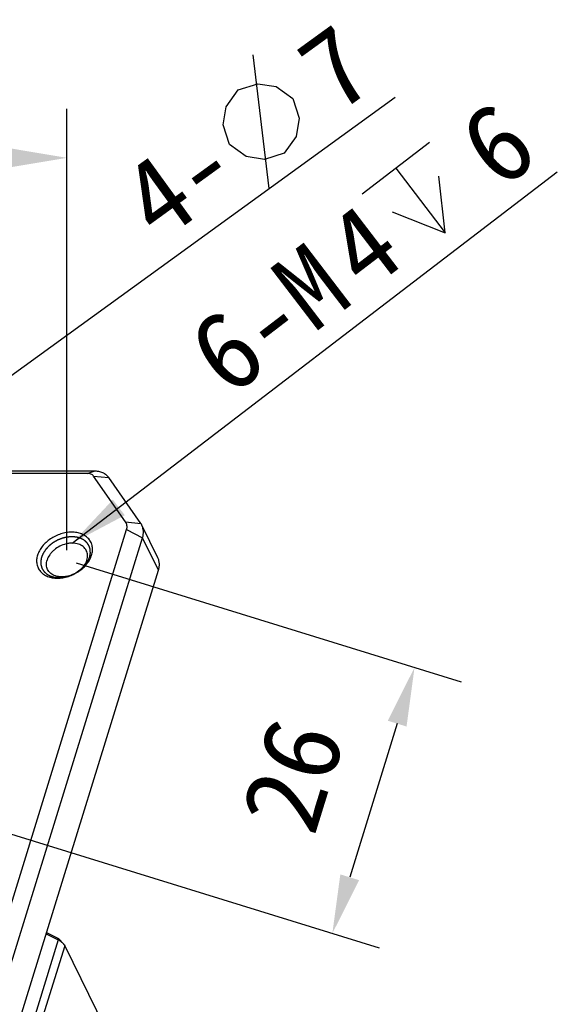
# Model space of a CAD drawing. Header units: millimetres. Extents: x 0 to 420, y 0 to 297.
# Tile 32 of 54: x 135 to 162, y 92 to 143. Entities that reach past the tile are written whole.
import ezdxf

# ---------------------------------------------------------------- set-up
doc = ezdxf.new("R2010")
doc.units = ezdxf.units.MM
doc.header["$LTSCALE"] = 23.1
doc.header["$PDMODE"] = 3
doc.header["$PDSIZE"] = 8
doc.layers.get('0').update_dxf_attribs({"linetype": 'CONTINUOUS'})
doc.layers.get('Defpoints').update_dxf_attribs({"linetype": 'CONTINUOUS'})
doc.layers.add('00_COMPONENTS', color=7, linetype='CONTINUOUS')
doc.layers.add('51__DRAFT_DIMS', color=7, linetype='CONTINUOUS')
doc.styles.get("Standard").update_dxf_attribs({"font": 'simfang.ttf'})
doc.dimstyles.new('DIMSTYLE_1', dxfattribs={"dimtxt": 4, "dimasz": 3, "dimexe": 2.5, "dimexo": 0.5, "dimgap": 1, "dimtad": 1, "dimlfac": 1.5, "dimdsep": 46, "dimtxsty": 'STANDARD', "dimblk": '_FILLED', "dimblk1": '_FILLED', "dimblk2": '_FILLED', "dimcen": 0.09, "dimclrt": 7, "dimazin": 2, "dimtp": 0.3, "dimtm": 0.3, "dimtfac": 1, "dimtofl": 0, "dimtmove": 0, "dimatfit": 3, "dimldrblk": '_FILLED', "dimfxl": 1, "dimtolj": 1, "dimarcsym": 0})
doc.dimstyles.new('DIMSTYLE_3', dxfattribs={"dimtxt": 4, "dimasz": 3, "dimexe": 2.5, "dimexo": 0.5, "dimgap": 1, "dimtad": 1, "dimlfac": 1.5, "dimdsep": 46, "dimtxsty": 'STANDARD', "dimblk": '_FILLED', "dimblk1": '_FILLED', "dimblk2": '_FILLED', "dimcen": 0.09, "dimclrt": 7, "dimazin": 2, "dimtp": 0.2, "dimtm": 0.2, "dimtfac": 1, "dimtofl": 0, "dimtmove": 0, "dimatfit": 3, "dimldrblk": '_FILLED', "dimfxl": 1, "dimtolj": 1, "dimarcsym": 0})
doc.dimstyles.get("Standard").update_dxf_attribs({"dimtxt": 3, "dimasz": 3, "dimexe": 2.5, "dimexo": 0.5, "dimtad": 1, "dimdsep": 46, "dimtxsty": 'STANDARD', "dimblk": '_FILLED', "dimblk1": '_FILLED', "dimblk2": '_FILLED', "dimcen": 0.09, "dimclrt": 3, "dimazin": 2, "dimtol": 1, "dimtp": 0.01, "dimtm": 0.01, "dimtfac": 1, "dimtofl": 0, "dimtmove": 0, "dimatfit": 3, "dimldrblk": '_FILLED', "dimfxl": 1, "dimtolj": 1, "dimarcsym": 0})

# ---------------------------------------------------------------- blocks, each defined once
blk = doc.blocks.new('_FILLED')
at = {"color": 0, "linetype": 'ByBlock'}
blk.add_solid([(0, 0), (-1, 0.167), (-1, -0.167)], dxfattribs=at)
blk = doc.blocks.new('*D10')
at = {"layer": '51__DRAFT_DIMS', "color": 0, "lineweight": -2}
for p, q in [((66.688, 115.57), (66.688, 138.104)), ((137.303, 115.57), (137.303, 138.104)), ((69.688, 135.604), (134.303, 135.604))]:
    blk.add_line(p, q, dxfattribs=at)
at = {"layer": 'Defpoints', "color": 0}
for p in [(137.303, 135.604), (66.688, 115.07), (137.303, 115.07)]:
    blk.add_point(p, dxfattribs=at)
at = {"layer": '51__DRAFT_DIMS', "color": 0, "linetype": 'ByBlock', "lineweight": -2, "xscale": 3, "yscale": 3, "zscale": 3, "rotation": 180}
blk.add_blockref('_FILLED', (66.688, 135.604), dxfattribs=at)
at = {"layer": '51__DRAFT_DIMS', "color": 0, "linetype": 'ByBlock', "lineweight": -2, "xscale": 3, "yscale": 3, "zscale": 3}
blk.add_blockref('_FILLED', (137.303, 135.604), dxfattribs=at)
at = {"layer": '51__DRAFT_DIMS', "color": 7, "insert": (101.996, 141.937), "char_height": 4, "attachment_point": 2, "line_spacing_factor": 0.9}
blk.add_mtext('\\A1;115{}{{\\H0.7x;}{}}', dxfattribs=at)
blk = doc.blocks.new('*D14')
at = {"layer": '51__DRAFT_DIMS', "color": 0, "lineweight": -2}
for p, q in [((137.781, 114.922), (157.439, 108.847)), ((154.165, 106.719), (151.74, 98.874)), ((133.585, 101.345), (153.243, 95.27))]:
    blk.add_line(p, q, dxfattribs=at)
at = {"layer": 'Defpoints', "color": 0}
for p in [(137.303, 115.07), (133.107, 101.492), (150.855, 96.008)]:
    blk.add_point(p, dxfattribs=at)
at = {"layer": '51__DRAFT_DIMS', "color": 0, "linetype": 'ByBlock', "lineweight": -2, "xscale": 3, "yscale": 3, "zscale": 3}
for p, rotation in [((155.051, 109.585), 72.82762856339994), ((150.855, 96.008), 252.8276285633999)]:
    blk.add_blockref('_FILLED', p, dxfattribs=dict(at, rotation=rotation))
at = {"layer": '51__DRAFT_DIMS', "color": 7, "insert": (146.902, 104.666), "char_height": 4, "attachment_point": 2, "rotation": 72.8276, "line_spacing_factor": 0.9}
blk.add_mtext('\\A1;26{}{{\\H0.7x;}{}}', dxfattribs=at)

msp = doc.modelspace()

# ---------------------------------------------------------------- linework, layer by layer
at = {"layer": '00_COMPONENTS', "color": 7}
for p, q in [((138.333, 119.4962), (67.9962, 119.4962)), ((138.6977, 119.604), (68.361, 119.604)), ((138.333, 119.4962), (138.6977, 119.604)), ((140.2983, 117.017), (138.6605, 119.3508)), ((138.6605, 119.3508), (139.4347, 119.2768)), ((141.0725, 116.9431), (139.4347, 119.2768)), ((126.2588, 71.0329), (140.348, 116.6256)), ((140.2983, 117.017), (141.0725, 116.9431)), ((140.348, 116.6256), (141.1654, 116.2111)), ((141.9454, 115.185), (141.132, 116.8426)), ((127.0762, 70.6185), (141.1654, 116.2111)), ((141.9788, 114.5535), (141.1654, 116.2111)), ((127.8897, 68.9609), (141.9788, 114.5535)), ((136.2639, 96.06), (136.7977, 95.7893)), ((136.8622, 95.6748), (135.3614, 90.8181)), ((136.242, 95.9892), (136.8622, 95.6748)), ((136.7977, 95.7893), (136.8622, 95.6748)), ((136.9198, 95.6997), (137.1064, 95.4955)), ((137.1859, 95.3817), (135.6851, 90.5251)), ((137.1859, 95.3817), (154.4048, 60.2933))]:
    msp.add_line(p, q, dxfattribs=at)
msp.add_arc((140.4596, 116.5126), 0.749, 26.14252, 35.08232, dxfattribs=at)
for points, knots in [([(138.6605, 119.3508), (138.6444, 119.3738), (138.6037, 119.4164), (138.5256, 119.4624), (138.4333, 119.4904), (138.3671, 119.4962), (138.333, 119.4962)], [0, 0, 0, 0, 0.227259, 0.4672188, 0.7244929, 1, 1, 1, 1]), ([(139.4347, 119.2768), (139.4167, 119.3025), (139.3763, 119.3519), (139.2799, 119.4401), (139.1311, 119.528), (138.9235, 119.5909), (138.7745, 119.604), (138.6977, 119.604)], [0, 0, 0, 0, 0.1127068, 0.2277072, 0.4675276, 0.7246522, 1, 1, 1, 1]), ([(140.348, 116.6256), (140.3587, 116.66), (140.3733, 116.7294), (140.3726, 116.8336), (140.3484, 116.9316), (140.3171, 116.9903), (140.2983, 117.017)], [0, 0, 0, 0, 0.2651884, 0.5168569, 0.7596828, 1, 1, 1, 1]), ([(141.1654, 116.2111), (141.1822, 116.2656), (141.2069, 116.375), (141.2143, 116.5398), (141.1909, 116.6977), (141.1547, 116.7963), (141.132, 116.8426)], [0, 0, 0, 0, 0.2644251, 0.5170842, 0.7609163, 1, 1, 1, 1]), ([(138.5625, 115.3185), (138.5855, 115.3928), (138.6156, 115.5427), (138.6062, 115.7673), (138.5404, 115.9754), (138.4204, 116.1575), (138.2521, 116.3054), (138.0433, 116.4139), (137.8027, 116.4797), (137.5393, 116.501), (137.2629, 116.4774), (136.8891, 116.3873), (136.5349, 116.216), (136.2316, 115.9788), (136.0405, 115.7764), (135.8923, 115.5563), (135.8238, 115.3978), (135.7993, 115.3185)], [0, 0, 0, 0, 0.0572968, 0.1114527, 0.1637888, 0.2160482, 0.2699927, 0.3269903, 0.3877821, 0.4524557, 0.5205418, 0.5911519, 0.7347841, 0.8055559, 0.8738927, 0.9388775, 1, 1, 1, 1]), ([(138.4598, 115.2149), (138.4631, 115.2318), (138.468, 115.2572), (138.4746, 115.291), (138.4795, 115.3163), (138.4836, 115.3375), (138.4868, 115.3544), (138.4893, 115.367), (138.4918, 115.3797), (138.4938, 115.3903), (138.4954, 115.3987), (138.4965, 115.404), (138.4973, 115.4082), (138.4979, 115.4114), (138.4984, 115.4141), (138.4988, 115.4159), (138.499, 115.417), (138.4992, 115.4178), (138.4991, 115.4185), (138.4991, 115.4195), (138.499, 115.4213), (138.4989, 115.4239), (138.4987, 115.4269), (138.4985, 115.431), (138.4983, 115.436), (138.4979, 115.4442), (138.4974, 115.4543), (138.4969, 115.4665), (138.4963, 115.4787), (138.4956, 115.495), (138.4946, 115.5153), (138.4937, 115.5357), (138.493, 115.5519), (138.4924, 115.5641), (138.4918, 115.5763), (138.4914, 115.5865), (138.491, 115.5946), (138.4908, 115.5997), (138.4906, 115.6037), (138.4904, 115.6068), (138.4903, 115.6093), (138.4902, 115.6111), (138.4902, 115.6121), (138.4902, 115.6129), (138.4899, 115.6136), (138.4896, 115.6145), (138.4891, 115.6162), (138.4884, 115.6185), (138.4875, 115.6213), (138.4863, 115.6251), (138.4848, 115.6298), (138.4825, 115.6373), (138.4795, 115.6466), (138.4759, 115.6579), (138.4724, 115.6691), (138.4676, 115.6841), (138.4617, 115.7029), (138.4558, 115.7216), (138.451, 115.7366), (138.4475, 115.7479), (138.4439, 115.7591), (138.441, 115.7685), (138.4386, 115.776), (138.4371, 115.7807), (138.4359, 115.7844), (138.435, 115.7872), (138.4343, 115.7896), (138.4338, 115.7912), (138.4335, 115.7922), (138.4333, 115.7929), (138.4328, 115.7935), (138.4323, 115.7943), (138.4313, 115.7958), (138.43, 115.7979), (138.4283, 115.8004), (138.4262, 115.8037), (138.4234, 115.8079), (138.419, 115.8146), (138.4136, 115.823), (138.407, 115.833), (138.4005, 115.843), (138.3917, 115.8564), (138.3808, 115.8731), (138.3699, 115.8899), (138.3611, 115.9032), (138.3546, 115.9133), (138.348, 115.9233), (138.3426, 115.9317), (138.3382, 115.9384), (138.3355, 115.9425), (138.3333, 115.9459), (138.3316, 115.9484), (138.3303, 115.9505), (138.3293, 115.952), (138.3288, 115.9528), (138.3284, 115.9535), (138.3278, 115.9539), (138.327, 115.9546), (138.3257, 115.9558), (138.3238, 115.9575), (138.3215, 115.9595), (138.3185, 115.9622), (138.3147, 115.9655), (138.3087, 115.9709), (138.3011, 115.9777), (138.292, 115.9858), (138.283, 115.9938), (138.2709, 116.0046), (138.2557, 116.0181), (138.2406, 116.0316), (138.2285, 116.0424), (138.2194, 116.0505), (138.2104, 116.0585), (138.2028, 116.0653), (138.1967, 116.0707), (138.193, 116.074), (138.1899, 116.0767), (138.1877, 116.0788), (138.1858, 116.0804), (138.1845, 116.0816), (138.1837, 116.0823), (138.1832, 116.0828), (138.1824, 116.0832), (138.1815, 116.0837), (138.1798, 116.0846), (138.1775, 116.0858), (138.1746, 116.0873), (138.1708, 116.0893), (138.1661, 116.0918), (138.1586, 116.0958), (138.1491, 116.1009), (138.1378, 116.1069), (138.1264, 116.1129), (138.1113, 116.1209), (138.0924, 116.131), (138.0735, 116.141), (138.0584, 116.149), (138.047, 116.155), (138.0357, 116.1611), (138.0262, 116.1661), (138.0187, 116.1701), (138.014, 116.1726), (138.0102, 116.1746), (138.0073, 116.1761), (138.005, 116.1774), (138.0033, 116.1783), (138.0024, 116.1787), (138.0017, 116.1792), (138.0008, 116.1793), (137.9997, 116.1797), (137.9978, 116.1802), (137.9951, 116.181), (137.9918, 116.1819), (137.9874, 116.1832), (137.9819, 116.1847), (137.9731, 116.1872), (137.9621, 116.1903), (137.949, 116.194), (137.9358, 116.1977), (137.9182, 116.2027), (137.8963, 116.2089), (137.8743, 116.2151), (137.8567, 116.2201), (137.8436, 116.2238), (137.8304, 116.2275), (137.8194, 116.2306), (137.8106, 116.2331), (137.8051, 116.2347), (137.8008, 116.2359), (137.7975, 116.2369), (137.7947, 116.2376), (137.7928, 116.2382), (137.7917, 116.2385), (137.7909, 116.2388), (137.7899, 116.2388), (137.7887, 116.2389), (137.7866, 116.2391), (137.7835, 116.2394), (137.7798, 116.2397), (137.7749, 116.2401), (137.7687, 116.2407), (137.7589, 116.2415), (137.7466, 116.2426), (137.7318, 116.2439), (137.717, 116.2452), (137.6973, 116.2469), (137.6727, 116.249), (137.6481, 116.2512), (137.6284, 116.2529), (137.6136, 116.2542), (137.5988, 116.2555), (137.5865, 116.2565), (137.5767, 116.2574), (137.5705, 116.2579), (137.5656, 116.2584), (137.5619, 116.2587), (137.5588, 116.2589), (137.5567, 116.2591), (137.5554, 116.2592), (137.5545, 116.2594), (137.5535, 116.2592), (137.5523, 116.2592), (137.55, 116.259), (137.5469, 116.2587), (137.543, 116.2584), (137.5379, 116.258), (137.5316, 116.2575), (137.5214, 116.2566), (137.5086, 116.2556), (137.4933, 116.2544), (137.478, 116.2531), (137.4576, 116.2515), (137.4322, 116.2494), (137.4067, 116.2473), (137.3863, 116.2457), (137.371, 116.2444), (137.3557, 116.2432), (137.343, 116.2421), (137.3328, 116.2413), (137.3264, 116.2408), (137.3213, 116.2404), (137.3175, 116.2401), (137.3143, 116.2398), (137.3121, 116.2396), (137.3108, 116.2395), (137.3098, 116.2395), (137.3089, 116.2392), (137.3076, 116.2389), (137.3053, 116.2384), (137.3021, 116.2376), (137.2982, 116.2367), (137.2931, 116.2354), (137.2866, 116.2339), (137.2763, 116.2315), (137.2634, 116.2284), (137.2479, 116.2247), (137.2324, 116.221), (137.2118, 116.2161), (137.186, 116.21), (137.1602, 116.2038), (137.1396, 116.1989), (137.1241, 116.1952), (137.1086, 116.1916), (137.0957, 116.1885), (137.0854, 116.186), (137.0789, 116.1845), (137.0738, 116.1833), (137.0699, 116.1824), (137.0667, 116.1816), (137.0644, 116.1811), (137.0631, 116.1807), (137.0622, 116.1806), (137.0612, 116.1801), (137.06, 116.1797), (137.0578, 116.1788), (137.0546, 116.1775), (137.0509, 116.176), (137.0458, 116.174), (137.0396, 116.1715), (137.0295, 116.1676), (137.0169, 116.1626), (137.0019, 116.1566), (136.9868, 116.1506), (136.9667, 116.1426), (136.9416, 116.1327), (136.9164, 116.1227), (136.8963, 116.1147), (136.8813, 116.1087), (136.8662, 116.1028), (136.8536, 116.0978), (136.8436, 116.0938), (136.8373, 116.0913), (136.8323, 116.0893), (136.8285, 116.0878), (136.8254, 116.0866), (136.8232, 116.0857), (136.8219, 116.0852), (136.821, 116.0849), (136.8201, 116.0843), (136.8189, 116.0836), (136.8168, 116.0824), (136.8138, 116.0807), (136.8102, 116.0787), (136.8054, 116.0759), (136.7995, 116.0725), (136.7899, 116.067), (136.778, 116.0602), (136.7636, 116.052), (136.7493, 116.0438), (136.7302, 116.0328), (136.7063, 116.0191), (136.6824, 116.0054), (136.6633, 115.9945), (136.6489, 115.9863), (136.6346, 115.9781), (136.6226, 115.9712), (136.6131, 115.9657), (136.6071, 115.9623), (136.6023, 115.9596), (136.5988, 115.9575), (136.5958, 115.9558), (136.5937, 115.9546), (136.5925, 115.9539), (136.5916, 115.9534), (136.5908, 115.9528), (136.5898, 115.952), (136.5879, 115.9505), (136.5853, 115.9485), (136.5822, 115.946), (136.578, 115.9428), (136.5728, 115.9387), (136.5644, 115.9321), (136.5539, 115.9239), (136.5414, 115.914), (136.5288, 115.9042), (136.5121, 115.8911), (136.4912, 115.8747), (136.4703, 115.8583), (136.4535, 115.8451), (136.441, 115.8353), (136.4284, 115.8254), (136.418, 115.8172), (136.4096, 115.8107), (136.4044, 115.8066), (136.4002, 115.8033), (136.3971, 115.8008), (136.3944, 115.7988), (136.3926, 115.7973), (136.3916, 115.7965), (136.3907, 115.7959), (136.3901, 115.7952), (136.3892, 115.7943), (136.3877, 115.7926), (136.3855, 115.7903), (136.3829, 115.7875), (136.3794, 115.7837), (136.375, 115.7791), (136.3679, 115.7716), (136.3591, 115.7622), (136.3486, 115.751), (136.338, 115.7398), (136.324, 115.7248), (136.3064, 115.7061), (136.2888, 115.6874), (136.2747, 115.6724), (136.2642, 115.6612), (136.2536, 115.6499), (136.2449, 115.6406), (136.2378, 115.6331), (136.2334, 115.6284), (136.2299, 115.6247), (136.2273, 115.6219), (136.2251, 115.6195), (136.2235, 115.6179), (136.2227, 115.617), (136.222, 115.6163), (136.2215, 115.6155), (136.2208, 115.6145), (136.2196, 115.6127), (136.2179, 115.6102), (136.2159, 115.6071), (136.2132, 115.6031), (136.2098, 115.598), (136.2044, 115.5899), (136.1976, 115.5797), (136.1894, 115.5675), (136.1813, 115.5553), (136.1704, 115.5391), (136.1568, 115.5188), (136.1433, 115.4985), (136.1324, 115.4822), (136.1243, 115.4701), (136.1161, 115.4579), (136.1093, 115.4477), (136.1039, 115.4396), (136.1005, 115.4345), (136.0978, 115.4305), (136.0958, 115.4274), (136.0941, 115.4249), (136.0929, 115.4231), (136.0922, 115.4221), (136.0916, 115.4213), (136.0914, 115.4205), (136.0909, 115.4195), (136.0901, 115.4176), (136.0889, 115.4149), (136.0876, 115.4117), (136.0857, 115.4074), (136.0834, 115.402), (136.0798, 115.3934), (136.0752, 115.3826), (136.0697, 115.3697), (136.0642, 115.3568), (136.0568, 115.3396), (136.0477, 115.3181), (136.0367, 115.2923), (136.022, 115.2579), (136.011, 115.2321), (136.0037, 115.2149)], [0, 0, 0, 0, 0.015625, 0.0234375, 0.03125, 0.0390625, 0.0429688, 0.046875, 0.0507812, 0.0546875, 0.0566406, 0.0585938, 0.0595703, 0.0605469, 0.0615234, 0.0620117, 0.0622559, 0.0625, 0.0627441, 0.0629883, 0.0634766, 0.0644531, 0.0654297, 0.0664062, 0.0683594, 0.0703125, 0.0742188, 0.078125, 0.0820312, 0.0859375, 0.09375, 0.1015625, 0.1054688, 0.109375, 0.1132812, 0.1171875, 0.1191406, 0.1210938, 0.1220703, 0.1230469, 0.1240234, 0.1245117, 0.1247559, 0.125, 0.1252441, 0.1254883, 0.1259766, 0.1269531, 0.1279297, 0.1289062, 0.1308594, 0.1328125, 0.1367188, 0.140625, 0.1445312, 0.1484375, 0.15625, 0.1640625, 0.1679688, 0.171875, 0.1757812, 0.1796875, 0.1816406, 0.1835938, 0.1845703, 0.1855469, 0.1865234, 0.1870117, 0.1872559, 0.1875, 0.1877441, 0.1879883, 0.1884766, 0.1894531, 0.1904297, 0.1914062, 0.1933594, 0.1953125, 0.1992188, 0.203125, 0.2070312, 0.2109375, 0.21875, 0.2265625, 0.2304688, 0.234375, 0.2382812, 0.2421875, 0.2441406, 0.2460938, 0.2470703, 0.2480469, 0.2490234, 0.2495117, 0.2497559, 0.25, 0.2502441, 0.2504883, 0.2509766, 0.2519531, 0.2529297, 0.2539062, 0.2558594, 0.2578125, 0.2617188, 0.265625, 0.2695312, 0.2734375, 0.28125, 0.2890625, 0.2929688, 0.296875, 0.3007812, 0.3046875, 0.3066406, 0.3085938, 0.3095703, 0.3105469, 0.3115234, 0.3120117, 0.3122559, 0.3125, 0.3127441, 0.3129883, 0.3134766, 0.3144531, 0.3154297, 0.3164062, 0.3183594, 0.3203125, 0.3242188, 0.328125, 0.3320312, 0.3359375, 0.34375, 0.3515625, 0.3554688, 0.359375, 0.3632812, 0.3671875, 0.3691406, 0.3710938, 0.3720703, 0.3730469, 0.3740234, 0.3745117, 0.3747559, 0.375, 0.3752441, 0.3754883, 0.3759766, 0.3769531, 0.3779297, 0.3789062, 0.3808594, 0.3828125, 0.3867188, 0.390625, 0.3945312, 0.3984375, 0.40625, 0.4140625, 0.4179688, 0.421875, 0.4257812, 0.4296875, 0.4316406, 0.4335938, 0.4345703, 0.4355469, 0.4365234, 0.4370117, 0.4372559, 0.4375, 0.4377441, 0.4379883, 0.4384766, 0.4394531, 0.4404297, 0.4414062, 0.4433594, 0.4453125, 0.4492188, 0.453125, 0.4570312, 0.4609375, 0.46875, 0.4765625, 0.4804688, 0.484375, 0.4882812, 0.4921875, 0.4941406, 0.4960938, 0.4970703, 0.4980469, 0.4990234, 0.4995117, 0.4997559, 0.5, 0.5002441, 0.5004883, 0.5009766, 0.5019531, 0.5029297, 0.5039062, 0.5058594, 0.5078125, 0.5117188, 0.515625, 0.5195312, 0.5234375, 0.53125, 0.5390625, 0.5429688, 0.546875, 0.5507812, 0.5546875, 0.5566406, 0.5585938, 0.5595703, 0.5605469, 0.5615234, 0.5620117, 0.5622559, 0.5625, 0.5627441, 0.5629883, 0.5634766, 0.5644531, 0.5654297, 0.5664062, 0.5683594, 0.5703125, 0.5742188, 0.578125, 0.5820312, 0.5859375, 0.59375, 0.6015625, 0.6054688, 0.609375, 0.6132812, 0.6171875, 0.6191406, 0.6210938, 0.6220703, 0.6230469, 0.6240234, 0.6245117, 0.6247559, 0.625, 0.6252441, 0.6254883, 0.6259766, 0.6269531, 0.6279297, 0.6289062, 0.6308594, 0.6328125, 0.6367188, 0.640625, 0.6445312, 0.6484375, 0.65625, 0.6640625, 0.6679688, 0.671875, 0.6757812, 0.6796875, 0.6816406, 0.6835938, 0.6845703, 0.6855469, 0.6865234, 0.6870117, 0.6872559, 0.6875, 0.6877441, 0.6879883, 0.6884766, 0.6894531, 0.6904297, 0.6914062, 0.6933594, 0.6953125, 0.6992188, 0.703125, 0.7070312, 0.7109375, 0.71875, 0.7265625, 0.7304688, 0.734375, 0.7382812, 0.7421875, 0.7441406, 0.7460938, 0.7470703, 0.7480469, 0.7490234, 0.7495117, 0.7497559, 0.75, 0.7502441, 0.7504883, 0.7509766, 0.7519531, 0.7529297, 0.7539062, 0.7558594, 0.7578125, 0.7617188, 0.765625, 0.7695312, 0.7734375, 0.78125, 0.7890625, 0.7929688, 0.796875, 0.8007812, 0.8046875, 0.8066406, 0.8085938, 0.8095703, 0.8105469, 0.8115234, 0.8120117, 0.8122559, 0.8125, 0.8127441, 0.8129883, 0.8134766, 0.8144531, 0.8154297, 0.8164062, 0.8183594, 0.8203125, 0.8242188, 0.828125, 0.8320312, 0.8359375, 0.84375, 0.8515625, 0.8554688, 0.859375, 0.8632812, 0.8671875, 0.8691406, 0.8710938, 0.8720703, 0.8730469, 0.8740234, 0.8745117, 0.8747559, 0.875, 0.8752441, 0.8754883, 0.8759766, 0.8769531, 0.8779297, 0.8789062, 0.8808594, 0.8828125, 0.8867188, 0.890625, 0.8945312, 0.8984375, 0.90625, 0.9140625, 0.9179688, 0.921875, 0.9257812, 0.9296875, 0.9316406, 0.9335938, 0.9345703, 0.9355469, 0.9365234, 0.9370117, 0.9372559, 0.9375, 0.9377441, 0.9379883, 0.9384766, 0.9394531, 0.9404297, 0.9414062, 0.9433594, 0.9453125, 0.9492188, 0.953125, 0.9570312, 0.9609375, 0.96875, 0.9765625, 0.984375, 1, 1, 1, 1]), ([(138.2904, 115.5544), (138.2719, 115.5923), (138.2256, 115.6649), (138.1331, 115.7575), (138.0196, 115.8323), (137.8404, 115.9078), (137.6358, 115.9377), (137.4234, 115.9264), (137.2001, 115.886), (136.9286, 115.7846), (136.6869, 115.6254), (136.5239, 115.4693), (136.3916, 115.3056), (136.3194, 115.1657), (136.2898, 115.0698)], [0, 0, 0, 0, 0.0507461, 0.1026299, 0.156609, 0.2133398, 0.3356261, 0.4012077, 0.4690088, 0.6081778, 0.7469379, 0.8142557, 0.8792088, 1, 1, 1, 1]), ([(135.7993, 115.3185), (135.7763, 115.2441), (135.7462, 115.0943), (135.7556, 114.8697), (135.8214, 114.6615), (135.9414, 114.4795), (136.1097, 114.3315), (136.3185, 114.2231), (136.5591, 114.1573), (136.8225, 114.136), (137.0989, 114.1596), (137.4727, 114.2497), (137.8269, 114.421), (138.1302, 114.6581), (138.3214, 114.8606), (138.4695, 115.0807), (138.538, 115.2392), (138.5625, 115.3185)], [0, 0, 0, 0, 0.0572968, 0.1114527, 0.1637888, 0.2160482, 0.2699927, 0.3269903, 0.3877821, 0.4524557, 0.5205418, 0.5911519, 0.7347841, 0.8055559, 0.8738927, 0.9388775, 1, 1, 1, 1]), ([(136.0037, 115.2149), (136.0004, 115.198), (135.9955, 115.1726), (135.9889, 115.1388), (135.984, 115.1135), (135.9799, 115.0923), (135.9766, 115.0754), (135.9742, 115.0627), (135.9717, 115.0501), (135.9697, 115.0395), (135.9681, 115.031), (135.967, 115.0258), (135.9662, 115.0215), (135.9656, 115.0184), (135.9651, 115.0157), (135.9647, 115.0139), (135.9645, 115.0128), (135.9643, 115.012), (135.9644, 115.0113), (135.9644, 115.0102), (135.9645, 115.0085), (135.9646, 115.0059), (135.9648, 115.0029), (135.965, 114.9988), (135.9652, 114.9937), (135.9656, 114.9856), (135.966, 114.9754), (135.9666, 114.9632), (135.9672, 114.951), (135.9679, 114.9348), (135.9689, 114.9145), (135.9698, 114.8941), (135.9705, 114.8779), (135.9711, 114.8657), (135.9717, 114.8535), (135.9721, 114.8433), (135.9725, 114.8352), (135.9727, 114.8301), (135.9729, 114.826), (135.9731, 114.823), (135.9732, 114.8204), (135.9732, 114.8187), (135.9733, 114.8177), (135.9733, 114.8169), (135.9736, 114.8162), (135.9738, 114.8152), (135.9744, 114.8136), (135.9751, 114.8113), (135.976, 114.8084), (135.9772, 114.8047), (135.9787, 114.8), (135.981, 114.7925), (135.984, 114.7831), (135.9876, 114.7719), (135.9911, 114.7606), (135.9959, 114.7456), (136.0018, 114.7269), (136.0077, 114.7081), (136.0125, 114.6932), (136.016, 114.6819), (136.0196, 114.6707), (136.0225, 114.6613), (136.0249, 114.6538), (136.0264, 114.6491), (136.0276, 114.6453), (136.0285, 114.6425), (136.0292, 114.6402), (136.0297, 114.6385), (136.03, 114.6376), (136.0302, 114.6369), (136.0307, 114.6363), (136.0312, 114.6354), (136.0322, 114.634), (136.0335, 114.6319), (136.0352, 114.6294), (136.0373, 114.626), (136.0401, 114.6219), (136.0444, 114.6152), (136.0499, 114.6068), (136.0565, 114.5968), (136.063, 114.5867), (136.0718, 114.5734), (136.0827, 114.5566), (136.0936, 114.5399), (136.1024, 114.5265), (136.1089, 114.5165), (136.1155, 114.5065), (136.1209, 114.4981), (136.1253, 114.4914), (136.128, 114.4872), (136.1302, 114.4839), (136.1319, 114.4814), (136.1332, 114.4793), (136.1342, 114.4778), (136.1347, 114.477), (136.1351, 114.4763), (136.1357, 114.4759), (136.1365, 114.4752), (136.1378, 114.474), (136.1397, 114.4723), (136.1419, 114.4703), (136.145, 114.4676), (136.1488, 114.4642), (136.1548, 114.4588), (136.1624, 114.4521), (136.1714, 114.444), (136.1805, 114.4359), (136.1926, 114.4251), (136.2078, 114.4117), (136.2229, 114.3982), (136.235, 114.3874), (136.2441, 114.3793), (136.2531, 114.3712), (136.2607, 114.3645), (136.2668, 114.3591), (136.2705, 114.3557), (136.2736, 114.353), (136.2758, 114.351), (136.2777, 114.3493), (136.279, 114.3482), (136.2798, 114.3475), (136.2803, 114.3469), (136.2811, 114.3466), (136.282, 114.3461), (136.2837, 114.3452), (136.286, 114.344), (136.2889, 114.3425), (136.2927, 114.3405), (136.2974, 114.3379), (136.3049, 114.3339), (136.3144, 114.3289), (136.3257, 114.3229), (136.3371, 114.3169), (136.3522, 114.3089), (136.3711, 114.2988), (136.39, 114.2888), (136.4051, 114.2808), (136.4165, 114.2747), (136.4278, 114.2687), (136.4373, 114.2637), (136.4448, 114.2597), (136.4495, 114.2572), (136.4533, 114.2552), (136.4562, 114.2537), (136.4585, 114.2524), (136.4602, 114.2515), (136.4611, 114.251), (136.4618, 114.2506), (136.4627, 114.2504), (136.4637, 114.2501), (136.4657, 114.2496), (136.4684, 114.2488), (136.4717, 114.2479), (136.4761, 114.2466), (136.4816, 114.2451), (136.4904, 114.2426), (136.5014, 114.2395), (136.5145, 114.2358), (136.5277, 114.232), (136.5453, 114.2271), (136.5672, 114.2209), (136.5892, 114.2146), (136.6067, 114.2097), (136.6199, 114.206), (136.6331, 114.2022), (136.6441, 114.1991), (136.6529, 114.1966), (136.6583, 114.1951), (136.6627, 114.1939), (136.666, 114.1929), (136.6688, 114.1922), (136.6707, 114.1916), (136.6718, 114.1913), (136.6726, 114.191), (136.6736, 114.191), (136.6748, 114.1909), (136.6769, 114.1907), (136.68, 114.1904), (136.6837, 114.1901), (136.6886, 114.1897), (136.6948, 114.1891), (136.7046, 114.1883), (136.7169, 114.1872), (136.7317, 114.1859), (136.7465, 114.1846), (136.7662, 114.1829), (136.7908, 114.1808), (136.8154, 114.1786), (136.8351, 114.1769), (136.8499, 114.1756), (136.8647, 114.1743), (136.877, 114.1732), (136.8868, 114.1724), (136.893, 114.1718), (136.8979, 114.1714), (136.9016, 114.1711), (136.9047, 114.1708), (136.9068, 114.1706), (136.9081, 114.1705), (136.909, 114.1704), (136.91, 114.1705), (136.9112, 114.1706), (136.9135, 114.1708), (136.9166, 114.1711), (136.9205, 114.1714), (136.9256, 114.1718), (136.9319, 114.1723), (136.9421, 114.1731), (136.9549, 114.1742), (136.9702, 114.1754), (136.9855, 114.1767), (137.0058, 114.1783), (137.0313, 114.1804), (137.0568, 114.1825), (137.0772, 114.1841), (137.0925, 114.1854), (137.1078, 114.1866), (137.1205, 114.1877), (137.1307, 114.1885), (137.1371, 114.189), (137.1422, 114.1894), (137.146, 114.1897), (137.1492, 114.19), (137.1514, 114.1902), (137.1527, 114.1903), (137.1537, 114.1903), (137.1546, 114.1906), (137.1559, 114.1909), (137.1582, 114.1914), (137.1614, 114.1922), (137.1653, 114.1931), (137.1704, 114.1943), (137.1769, 114.1959), (137.1872, 114.1983), (137.2001, 114.2014), (137.2156, 114.2051), (137.2311, 114.2088), (137.2517, 114.2137), (137.2775, 114.2198), (137.3033, 114.2259), (137.3239, 114.2308), (137.3394, 114.2345), (137.3549, 114.2382), (137.3678, 114.2413), (137.3781, 114.2437), (137.3846, 114.2453), (137.3897, 114.2465), (137.3936, 114.2474), (137.3968, 114.2482), (137.3991, 114.2487), (137.4004, 114.249), (137.4013, 114.2492), (137.4023, 114.2496), (137.4035, 114.2501), (137.4057, 114.251), (137.4089, 114.2522), (137.4126, 114.2537), (137.4177, 114.2557), (137.4239, 114.2582), (137.434, 114.2622), (137.4466, 114.2672), (137.4616, 114.2732), (137.4767, 114.2792), (137.4968, 114.2871), (137.5219, 114.2971), (137.5471, 114.3071), (137.5672, 114.3151), (137.5822, 114.321), (137.5973, 114.327), (137.6099, 114.332), (137.6199, 114.336), (137.6262, 114.3385), (137.6312, 114.3405), (137.635, 114.342), (137.6381, 114.3432), (137.6403, 114.3441), (137.6416, 114.3446), (137.6425, 114.3449), (137.6434, 114.3455), (137.6446, 114.3461), (137.6467, 114.3474), (137.6497, 114.3491), (137.6533, 114.3511), (137.6581, 114.3539), (137.664, 114.3573), (137.6736, 114.3628), (137.6855, 114.3696), (137.6999, 114.3778), (137.7142, 114.386), (137.7333, 114.397), (137.7572, 114.4107), (137.7811, 114.4243), (137.8002, 114.4353), (137.8146, 114.4435), (137.8289, 114.4517), (137.8408, 114.4586), (137.8504, 114.464), (137.8564, 114.4675), (137.8612, 114.4702), (137.8647, 114.4723), (137.8677, 114.474), (137.8698, 114.4752), (137.871, 114.4759), (137.8719, 114.4763), (137.8727, 114.477), (137.8737, 114.4778), (137.8756, 114.4792), (137.8782, 114.4813), (137.8813, 114.4837), (137.8855, 114.487), (137.8907, 114.4911), (137.8991, 114.4977), (137.9096, 114.5059), (137.9221, 114.5157), (137.9347, 114.5256), (137.9514, 114.5387), (137.9723, 114.5551), (137.9932, 114.5715), (138.01, 114.5847), (138.0225, 114.5945), (138.0351, 114.6043), (138.0455, 114.6125), (138.0539, 114.6191), (138.0591, 114.6232), (138.0633, 114.6265), (138.0664, 114.629), (138.0691, 114.631), (138.0709, 114.6324), (138.0719, 114.6333), (138.0728, 114.6338), (138.0734, 114.6346), (138.0743, 114.6355), (138.0758, 114.6372), (138.078, 114.6395), (138.0806, 114.6423), (138.0841, 114.646), (138.0885, 114.6507), (138.0956, 114.6582), (138.1044, 114.6676), (138.1149, 114.6788), (138.1255, 114.69), (138.1395, 114.705), (138.1571, 114.7237), (138.1747, 114.7424), (138.1888, 114.7574), (138.1993, 114.7686), (138.2098, 114.7798), (138.2186, 114.7892), (138.2257, 114.7967), (138.2301, 114.8014), (138.2336, 114.8051), (138.2362, 114.8079), (138.2384, 114.8102), (138.24, 114.8119), (138.2408, 114.8128), (138.2415, 114.8135), (138.242, 114.8143), (138.2427, 114.8153), (138.2439, 114.8171), (138.2456, 114.8196), (138.2476, 114.8227), (138.2503, 114.8267), (138.2537, 114.8318), (138.2591, 114.8399), (138.2659, 114.8501), (138.2741, 114.8623), (138.2822, 114.8744), (138.2931, 114.8907), (138.3066, 114.911), (138.3202, 114.9313), (138.3311, 114.9475), (138.3392, 114.9597), (138.3474, 114.9719), (138.3542, 114.9821), (138.3596, 114.9902), (138.363, 114.9953), (138.3657, 114.9993), (138.3677, 115.0024), (138.3694, 115.0049), (138.3706, 115.0067), (138.3713, 115.0077), (138.3719, 115.0084), (138.3721, 115.0093), (138.3726, 115.0103), (138.3734, 115.0122), (138.3746, 115.0149), (138.3759, 115.0181), (138.3778, 115.0224), (138.3801, 115.0278), (138.3837, 115.0364), (138.3883, 115.0472), (138.3938, 115.0601), (138.3993, 115.073), (138.4066, 115.0902), (138.4158, 115.1117), (138.4268, 115.1375), (138.4415, 115.1719), (138.4525, 115.1977), (138.4598, 115.2149)], [0, 0, 0, 0, 0.015625, 0.0234375, 0.03125, 0.0390625, 0.0429688, 0.046875, 0.0507812, 0.0546875, 0.0566406, 0.0585938, 0.0595703, 0.0605469, 0.0615234, 0.0620117, 0.0622559, 0.0625, 0.0627441, 0.0629883, 0.0634766, 0.0644531, 0.0654297, 0.0664062, 0.0683594, 0.0703125, 0.0742188, 0.078125, 0.0820312, 0.0859375, 0.09375, 0.1015625, 0.1054688, 0.109375, 0.1132812, 0.1171875, 0.1191406, 0.1210938, 0.1220703, 0.1230469, 0.1240234, 0.1245117, 0.1247559, 0.125, 0.1252441, 0.1254883, 0.1259766, 0.1269531, 0.1279297, 0.1289062, 0.1308594, 0.1328125, 0.1367188, 0.140625, 0.1445312, 0.1484375, 0.15625, 0.1640625, 0.1679688, 0.171875, 0.1757812, 0.1796875, 0.1816406, 0.1835938, 0.1845703, 0.1855469, 0.1865234, 0.1870117, 0.1872559, 0.1875, 0.1877441, 0.1879883, 0.1884766, 0.1894531, 0.1904297, 0.1914062, 0.1933594, 0.1953125, 0.1992188, 0.203125, 0.2070312, 0.2109375, 0.21875, 0.2265625, 0.2304688, 0.234375, 0.2382812, 0.2421875, 0.2441406, 0.2460938, 0.2470703, 0.2480469, 0.2490234, 0.2495117, 0.2497559, 0.25, 0.2502441, 0.2504883, 0.2509766, 0.2519531, 0.2529297, 0.2539062, 0.2558594, 0.2578125, 0.2617188, 0.265625, 0.2695312, 0.2734375, 0.28125, 0.2890625, 0.2929688, 0.296875, 0.3007812, 0.3046875, 0.3066406, 0.3085938, 0.3095703, 0.3105469, 0.3115234, 0.3120117, 0.3122559, 0.3125, 0.3127441, 0.3129883, 0.3134766, 0.3144531, 0.3154297, 0.3164062, 0.3183594, 0.3203125, 0.3242188, 0.328125, 0.3320312, 0.3359375, 0.34375, 0.3515625, 0.3554688, 0.359375, 0.3632812, 0.3671875, 0.3691406, 0.3710938, 0.3720703, 0.3730469, 0.3740234, 0.3745117, 0.3747559, 0.375, 0.3752441, 0.3754883, 0.3759766, 0.3769531, 0.3779297, 0.3789062, 0.3808594, 0.3828125, 0.3867188, 0.390625, 0.3945312, 0.3984375, 0.40625, 0.4140625, 0.4179688, 0.421875, 0.4257812, 0.4296875, 0.4316406, 0.4335938, 0.4345703, 0.4355469, 0.4365234, 0.4370117, 0.4372559, 0.4375, 0.4377441, 0.4379883, 0.4384766, 0.4394531, 0.4404297, 0.4414062, 0.4433594, 0.4453125, 0.4492188, 0.453125, 0.4570312, 0.4609375, 0.46875, 0.4765625, 0.4804688, 0.484375, 0.4882812, 0.4921875, 0.4941406, 0.4960938, 0.4970703, 0.4980469, 0.4990234, 0.4995117, 0.4997559, 0.5, 0.5002441, 0.5004883, 0.5009766, 0.5019531, 0.5029297, 0.5039062, 0.5058594, 0.5078125, 0.5117188, 0.515625, 0.5195312, 0.5234375, 0.53125, 0.5390625, 0.5429688, 0.546875, 0.5507812, 0.5546875, 0.5566406, 0.5585938, 0.5595703, 0.5605469, 0.5615234, 0.5620117, 0.5622559, 0.5625, 0.5627441, 0.5629883, 0.5634766, 0.5644531, 0.5654297, 0.5664062, 0.5683594, 0.5703125, 0.5742188, 0.578125, 0.5820312, 0.5859375, 0.59375, 0.6015625, 0.6054688, 0.609375, 0.6132812, 0.6171875, 0.6191406, 0.6210938, 0.6220703, 0.6230469, 0.6240234, 0.6245117, 0.6247559, 0.625, 0.6252441, 0.6254883, 0.6259766, 0.6269531, 0.6279297, 0.6289062, 0.6308594, 0.6328125, 0.6367188, 0.640625, 0.6445312, 0.6484375, 0.65625, 0.6640625, 0.6679688, 0.671875, 0.6757812, 0.6796875, 0.6816406, 0.6835938, 0.6845703, 0.6855469, 0.6865234, 0.6870117, 0.6872559, 0.6875, 0.6877441, 0.6879883, 0.6884766, 0.6894531, 0.6904297, 0.6914062, 0.6933594, 0.6953125, 0.6992188, 0.703125, 0.7070312, 0.7109375, 0.71875, 0.7265625, 0.7304688, 0.734375, 0.7382812, 0.7421875, 0.7441406, 0.7460938, 0.7470703, 0.7480469, 0.7490234, 0.7495117, 0.7497559, 0.75, 0.7502441, 0.7504883, 0.7509766, 0.7519531, 0.7529297, 0.7539062, 0.7558594, 0.7578125, 0.7617188, 0.765625, 0.7695312, 0.7734375, 0.78125, 0.7890625, 0.7929688, 0.796875, 0.8007812, 0.8046875, 0.8066406, 0.8085938, 0.8095703, 0.8105469, 0.8115234, 0.8120117, 0.8122559, 0.8125, 0.8127441, 0.8129883, 0.8134766, 0.8144531, 0.8154297, 0.8164062, 0.8183594, 0.8203125, 0.8242188, 0.828125, 0.8320312, 0.8359375, 0.84375, 0.8515625, 0.8554688, 0.859375, 0.8632812, 0.8671875, 0.8691406, 0.8710938, 0.8720703, 0.8730469, 0.8740234, 0.8745117, 0.8747559, 0.875, 0.8752441, 0.8754883, 0.8759766, 0.8769531, 0.8779297, 0.8789062, 0.8808594, 0.8828125, 0.8867188, 0.890625, 0.8945312, 0.8984375, 0.90625, 0.9140625, 0.9179688, 0.921875, 0.9257812, 0.9296875, 0.9316406, 0.9335938, 0.9345703, 0.9355469, 0.9365234, 0.9370117, 0.9372559, 0.9375, 0.9377441, 0.9379883, 0.9384766, 0.9394531, 0.9404297, 0.9414062, 0.9433594, 0.9453125, 0.9492188, 0.953125, 0.9570312, 0.9609375, 0.96875, 0.9765625, 0.984375, 1, 1, 1, 1]), ([(138.3161, 115.0698), (138.329, 115.1117), (138.3479, 115.1956), (138.3536, 115.3221), (138.3356, 115.4433), (138.3079, 115.5189), (138.2904, 115.5544)], [0, 0, 0, 0, 0.264426, 0.5170839, 0.7609157, 1, 1, 1, 1]), ([(141.9788, 114.5535), (141.9957, 114.608), (142.0203, 114.7174), (142.0278, 114.8822), (142.0043, 115.0401), (141.9681, 115.1387), (141.9454, 115.185)], [0, 0, 0, 0, 0.2644251, 0.5170842, 0.7609163, 1, 1, 1, 1]), ([(136.3154, 114.5853), (136.298, 114.6208), (136.2702, 114.6964), (136.2522, 114.8176), (136.2579, 114.9441), (136.2768, 115.028), (136.2898, 115.0698)], [0, 0, 0, 0, 0.2390843, 0.4829161, 0.735574, 1, 1, 1, 1]), ([(138.3161, 115.0698), (138.2865, 114.974), (138.2142, 114.8341), (138.082, 114.6704), (137.919, 114.5143), (137.6773, 114.3551), (137.4058, 114.2537), (137.1825, 114.2133), (136.9701, 114.202), (136.7654, 114.2319), (136.5863, 114.3074), (136.4728, 114.3822), (136.3802, 114.4748), (136.334, 114.5474), (136.3154, 114.5853)], [0, 0, 0, 0, 0.1207912, 0.1857443, 0.2530621, 0.3918222, 0.5309912, 0.5987923, 0.6643739, 0.7866602, 0.843391, 0.8973701, 0.9492539, 1, 1, 1, 1]), ([(136.7977, 95.7893), (136.8214, 95.7774), (136.865, 95.7511), (136.9035, 95.7176), (136.9198, 95.6997)], [0, 0, 0, 0, 0.5229653, 1, 1, 1, 1]), ([(136.8622, 95.6748), (136.9095, 95.6508), (136.9967, 95.5982), (137.0738, 95.5312), (137.1064, 95.4955)], [0, 0, 0, 0, 0.522967, 1, 1, 1, 1]), ([(137.1064, 95.4955), (137.1147, 95.4864), (137.1449, 95.4513), (137.1709, 95.4123), (137.1859, 95.3817)], [0, 0, 0, 0, 0.2651017, 1, 1, 1, 1])]:
    msp.add_open_spline(points, degree=3, knots=knots, dxfattribs=at)
at = {"layer": '51__DRAFT_DIMS', "color": 7}
for p, q in [((147.6302, 134.0456), (146.8075, 140.8599)), ((152.3692, 133.7623), (155.8106, 136.3956)), ((154.0899, 135.0789), (156.622, 131.7699))]:
    msp.add_line(p, q, dxfattribs=at)
for points in [[(145.5995, 136.279), (145.2825, 137.2842), (145.431, 138.2153), (146.045, 139.0721), (147.0503, 139.3891), (147.9813, 139.2406), (148.8381, 138.6266), (149.1552, 137.6213), (149.0067, 136.6903), (148.3927, 135.8335), (147.3874, 135.5165), (146.4563, 135.6649), (145.5995, 136.279)], [(153.9115, 132.8438), (156.622, 131.7699), (156.294, 134.6669)]]:
    msp.add_lwpolyline(points, dxfattribs=at)

# ---------------------------------------------------------------- texts
for s, rotation, p in [('7', 35.93823, (151.0915, 137.7899)), ('6', 37.42325, (159.4016, 133.8969)), ('4-', 35.93823, (142.0167, 131.2115)), ('4', 37.42325, (152.5684, 128.6681)), ('6-M', 37.42325, (145.5698, 123.3128))]:
    msp.add_text(s, height=4, rotation=rotation, dxfattribs=at).set_placement(p)

# ---------------------------------------------------------------- dimensions: what is measured, and where the dimension line sits
dim = msp.add_linear_dim(base=(137.3029, 135.604), p1=(66.6882, 115.0698), p2=(137.3029, 115.0698), text='115{}{{\\H0.7x;}{}}', dimstyle='DIMSTYLE_1', override={"dimlfac": 1.5}, dxfattribs=at)
dim.commit()
dim.dimension.update_dxf_attribs({"geometry": '*D10', "text_midpoint": (101.9956, 139.2707)})
dim = msp.add_linear_dim(base=(150.8547, 96.0078), p1=(137.3029, 115.0698), p2=(133.1071, 101.4922), angle=252.82763, text='26{}{{\\H0.7x;}{}}', dimstyle='DIMSTYLE_3', override={"dimlfac": 1.5}, dxfattribs=at)
dim.commit()
dim.dimension.update_dxf_attribs({"geometry": '*D14', "text_midpoint": (149.4494, 103.8792)})

# ---------------------------------------------------------------- leaders
for points in [[(124.0315, 116.9391), (154.0568, 138.7043)], [(137.5692, 115.9315), (162.3422, 134.8878)]]:
    msp.add_leader(points, dimstyle='STANDARD', override={"dimtad": 0}, dxfattribs=at)

doc.saveas('drawing.dxf')
